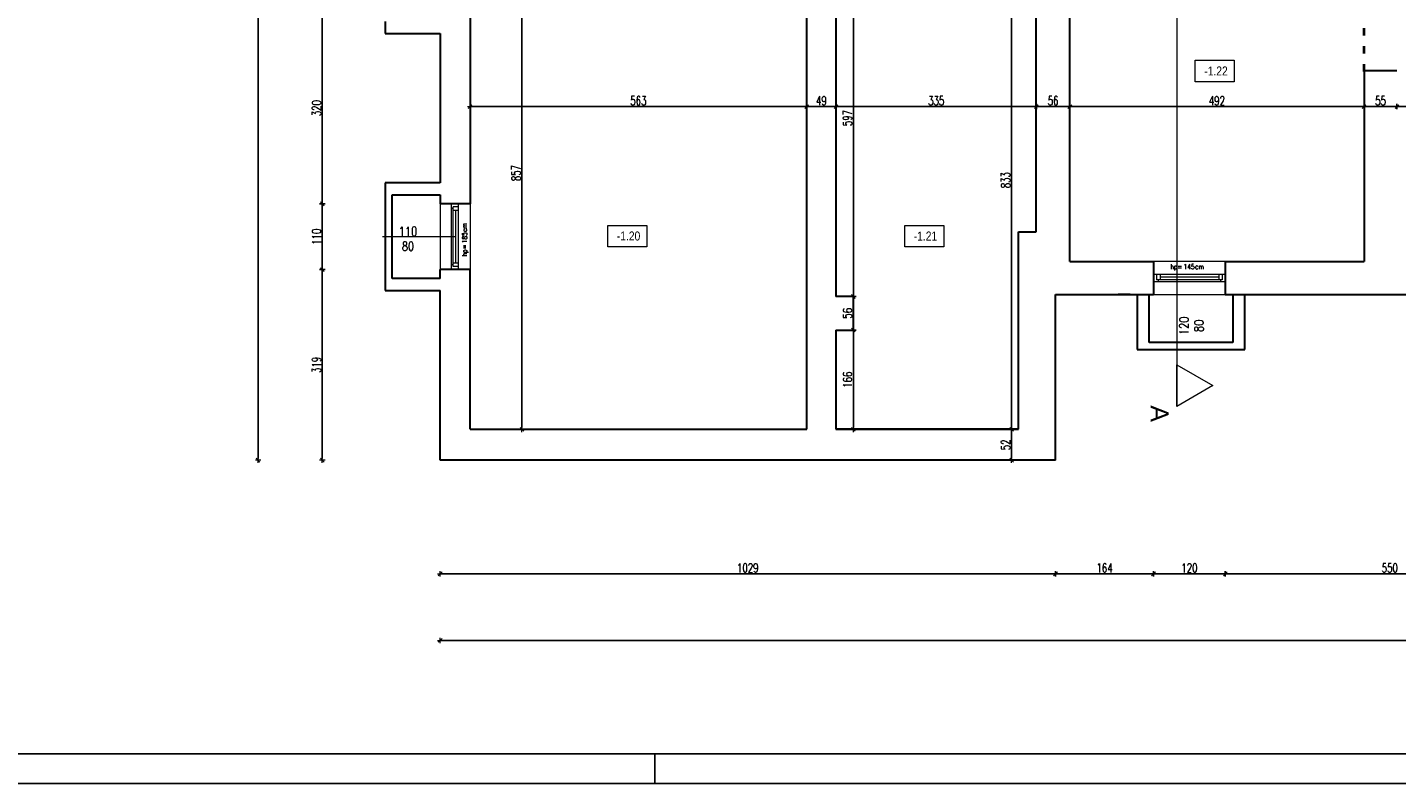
# Model space of a CAD drawing. Header units: millimetres. Extents: x 0 to 111311, y -48878 to -25280.
# Tile 43 of 244: x 65889 to 68179, y -32831 to -31567. Entities that reach past the tile are written whole.
import ezdxf

# ---------------------------------------------------------------- set-up
doc = ezdxf.new("R2010")
doc.units = ezdxf.units.MM
doc.linetypes.add('ACAD_ISO03W100', pattern=[30, 12, -18])
doc.layers.get('Defpoints').update_dxf_attribs({"color": 30})
doc.layers.add('e-cad_opisy', color=7, linetype='Continuous')
for name, color, linetype, lineweight in [('J opisy', 7, 'Continuous', 9), ('J stolarka_okna', 144, 'Continuous', 0), ('J wymiary', 1, 'Continuous', 9), ('MM', 6, 'Continuous', 40), ('OPIS', 7, 'Continuous', 5), ('sciany', 252, 'Continuous', 30)]:
    doc.layers.add(name, color=color, linetype=linetype, lineweight=lineweight)
doc.styles.add('ADESK2', font='simplex', dxfattribs={"width": 0.7})
doc.styles.add('MtXpl_simplex_shx', font='simplex.shx')
doc.styles.get("Standard").update_dxf_attribs({"font": 'arial.ttf'})
doc.dimstyles.new('1-100', dxfattribs={"dimscale": 1.5, "dimtxt": 10, "dimasz": 2, "dimexe": 1, "dimexo": 1, "dimgap": 1.5, "dimtad": 1, "dimdec": 0, "dimrnd": 0.5, "dimdsep": 46, "dimtxsty": 'ADESK2', "dimblk": 'wymiar', "dimcen": -1, "dimdle": 5, "dimse1": 1, "dimse2": 1, "dimclrd": 256, "dimclre": 256, "dimclrt": 256, "dimadec": 0, "dimazin": 0, "dimtfac": 1, "dimtdec": 0, "dimtix": 1, "dimtmove": 0, "dimatfit": 3, "dimfxl": 20, "dimfxlon": 1, "dimtolj": 1, "dimtzin": 0, "dimarcsym": 0})

# ---------------------------------------------------------------- blocks, each defined once
blk = doc.blocks.new('A1_poziom')
at = {"ltscale": 0.8}
blk.add_line((210, 0), (210, 5), dxfattribs=at)
for points in [[(0, 0), (0, 297), (25, 297), (25, 594), (841, 594), (841, 0)], [(30, 5), (836, 5), (836, 589), (30, 589)]]:
    blk.add_lwpolyline(points, close=True)
blk = doc.blocks.new('wymiar')
for p, q in [((1.5, 0), (-1.5, 0)), ((1.06, 1.06), (-1.06, -1.06)), ((0, 1.5), (0, -1.5))]:
    blk.add_line(p, q)
blk = doc.blocks.new('*D2992')
at = {"layer": 'Defpoints', "color": 0, "ltscale": 4}
for p in [(68179.6, -31699.1), (68179.6, -31703.6), (68662.6, -31703.6)]:
    blk.add_point(p, dxfattribs=at)
at = {"layer": 'J wymiary', "lineweight": -2}
blk.add_line((68659.6, -31699.1), (68182.6, -31699.1), dxfattribs=at)
at = {"layer": 'J wymiary', "lineweight": -2, "ltscale": 4, "xscale": 3, "yscale": 3, "zscale": 3, "rotation": 180}
blk.add_blockref('wymiar', (68179.6, -31699.1), dxfattribs=at)
at = {"layer": 'J wymiary', "lineweight": -2, "ltscale": 4, "xscale": 3, "yscale": 3, "zscale": 3}
blk.add_blockref('wymiar', (68662.6, -31699.1), dxfattribs=at)
at = {"layer": 'J wymiary', "ltscale": 4, "insert": (68421.1, -31689.3), "char_height": 15, "attachment_point": 5, "style": 'ADESK2'}
blk.add_mtext('\\A1;483', dxfattribs=at)
blk = doc.blocks.new('*D2993')
at = {"layer": 'Defpoints', "color": 0, "ltscale": 4}
for p in [(68124.6, -31699.1), (68124.6, -31699.1), (68179.6, -31699.1)]:
    blk.add_point(p, dxfattribs=at)
at = {"layer": 'J wymiary', "lineweight": -2}
blk.add_line((68176.6, -31699.1), (68127.6, -31699.1), dxfattribs=at)
at = {"layer": 'J wymiary', "lineweight": -2, "ltscale": 4, "xscale": 3, "yscale": 3, "zscale": 3, "rotation": 180}
blk.add_blockref('wymiar', (68124.6, -31699.1), dxfattribs=at)
at = {"layer": 'J wymiary', "lineweight": -2, "ltscale": 4, "xscale": 3, "yscale": 3, "zscale": 3}
blk.add_blockref('wymiar', (68179.6, -31699.1), dxfattribs=at)
at = {"layer": 'J wymiary', "ltscale": 4, "insert": (68152.1, -31689.3), "char_height": 15, "attachment_point": 5, "style": 'ADESK2'}
blk.add_mtext('\\A1;55', dxfattribs=at)
blk = doc.blocks.new('*D2994')
at = {"layer": 'Defpoints', "color": 0, "ltscale": 4}
for p in [(67632.6, -31699.1), (67632.6, -31699.1), (68124.6, -31699.1)]:
    blk.add_point(p, dxfattribs=at)
at = {"layer": 'J wymiary', "lineweight": -2}
blk.add_line((68121.6, -31699.1), (67635.6, -31699.1), dxfattribs=at)
at = {"layer": 'J wymiary', "lineweight": -2, "ltscale": 4, "xscale": 3, "yscale": 3, "zscale": 3, "rotation": 180}
blk.add_blockref('wymiar', (67632.6, -31699.1), dxfattribs=at)
at = {"layer": 'J wymiary', "lineweight": -2, "ltscale": 4, "xscale": 3, "yscale": 3, "zscale": 3}
blk.add_blockref('wymiar', (68124.6, -31699.1), dxfattribs=at)
at = {"layer": 'J wymiary', "ltscale": 4, "insert": (67878.6, -31689.3), "char_height": 15, "attachment_point": 5, "style": 'ADESK2'}
blk.add_mtext('\\A1;492', dxfattribs=at)
blk = doc.blocks.new('*D2995')
at = {"layer": 'Defpoints', "color": 0, "ltscale": 4}
for p in [(67576.6, -31699.1), (67576.6, -31699.1), (67632.6, -31699.1)]:
    blk.add_point(p, dxfattribs=at)
at = {"layer": 'J wymiary', "lineweight": -2}
blk.add_line((67629.6, -31699.1), (67579.6, -31699.1), dxfattribs=at)
at = {"layer": 'J wymiary', "lineweight": -2, "ltscale": 4, "xscale": 3, "yscale": 3, "zscale": 3, "rotation": 180}
blk.add_blockref('wymiar', (67576.6, -31699.1), dxfattribs=at)
at = {"layer": 'J wymiary', "lineweight": -2, "ltscale": 4, "xscale": 3, "yscale": 3, "zscale": 3}
blk.add_blockref('wymiar', (67632.6, -31699.1), dxfattribs=at)
at = {"layer": 'J wymiary', "ltscale": 4, "insert": (67604.6, -31689.3), "char_height": 15, "attachment_point": 5, "style": 'ADESK2'}
blk.add_mtext('\\A1;56', dxfattribs=at)
blk = doc.blocks.new('*D2996')
at = {"layer": 'Defpoints', "color": 0, "ltscale": 4}
for p in [(67241.6, -31699.1), (67241.6, -31699.1), (67576.6, -31699.1)]:
    blk.add_point(p, dxfattribs=at)
at = {"layer": 'J wymiary', "lineweight": -2}
blk.add_line((67573.6, -31699.1), (67244.6, -31699.1), dxfattribs=at)
at = {"layer": 'J wymiary', "lineweight": -2, "ltscale": 4, "xscale": 3, "yscale": 3, "zscale": 3, "rotation": 180}
blk.add_blockref('wymiar', (67241.6, -31699.1), dxfattribs=at)
at = {"layer": 'J wymiary', "lineweight": -2, "ltscale": 4, "xscale": 3, "yscale": 3, "zscale": 3}
blk.add_blockref('wymiar', (67576.6, -31699.1), dxfattribs=at)
at = {"layer": 'J wymiary', "ltscale": 4, "insert": (67409.1, -31689.3), "char_height": 15, "attachment_point": 5, "style": 'ADESK2'}
blk.add_mtext('\\A1;335', dxfattribs=at)
blk = doc.blocks.new('*D2997')
at = {"layer": 'Defpoints', "color": 0, "ltscale": 4}
for p in [(67192.6, -31699.1), (67192.6, -31699.1), (67241.6, -31699.1)]:
    blk.add_point(p, dxfattribs=at)
at = {"layer": 'J wymiary', "lineweight": -2}
blk.add_line((67238.6, -31699.1), (67195.6, -31699.1), dxfattribs=at)
at = {"layer": 'J wymiary', "lineweight": -2, "ltscale": 4, "xscale": 3, "yscale": 3, "zscale": 3, "rotation": 180}
blk.add_blockref('wymiar', (67192.6, -31699.1), dxfattribs=at)
at = {"layer": 'J wymiary', "lineweight": -2, "ltscale": 4, "xscale": 3, "yscale": 3, "zscale": 3}
blk.add_blockref('wymiar', (67241.6, -31699.1), dxfattribs=at)
at = {"layer": 'J wymiary', "ltscale": 4, "insert": (67217.1, -31689.3), "char_height": 15, "attachment_point": 5, "style": 'ADESK2'}
blk.add_mtext('\\A1;49', dxfattribs=at)
blk = doc.blocks.new('*D2998')
at = {"layer": 'Defpoints', "color": 0, "ltscale": 4}
for p in [(66629.6, -31699.1), (66629.6, -31701.7), (67192.6, -31699.1)]:
    blk.add_point(p, dxfattribs=at)
at = {"layer": 'J wymiary', "lineweight": -2}
blk.add_line((67189.6, -31699.1), (66632.6, -31699.1), dxfattribs=at)
at = {"layer": 'J wymiary', "lineweight": -2, "ltscale": 4, "xscale": 3, "yscale": 3, "zscale": 3, "rotation": 180}
blk.add_blockref('wymiar', (66629.6, -31699.1), dxfattribs=at)
at = {"layer": 'J wymiary', "lineweight": -2, "ltscale": 4, "xscale": 3, "yscale": 3, "zscale": 3}
blk.add_blockref('wymiar', (67192.6, -31699.1), dxfattribs=at)
at = {"layer": 'J wymiary', "ltscale": 4, "insert": (66911.1, -31689.3), "char_height": 15, "attachment_point": 5, "style": 'ADESK2'}
blk.add_mtext('\\A1;563', dxfattribs=at)
blk = doc.blocks.new('*D2999')
at = {"layer": 'Defpoints', "color": 0, "ltscale": 4}
for p in [(66629.6, -31381.7), (66716.4, -31381.7), (66629.6, -32238.7)]:
    blk.add_point(p, dxfattribs=at)
at = {"layer": 'J wymiary', "lineweight": -2}
blk.add_line((66716.4, -32235.7), (66716.4, -31384.7), dxfattribs=at)
at = {"layer": 'J wymiary', "lineweight": -2, "ltscale": 4, "xscale": 3, "yscale": 3, "zscale": 3}
for p, rotation in [((66716.4, -31381.7), 90), ((66716.4, -32238.7), 270)]:
    blk.add_blockref('wymiar', p, dxfattribs=dict(at, rotation=rotation))
at = {"layer": 'J wymiary', "ltscale": 4, "insert": (66706.7, -31810.2), "char_height": 15, "attachment_point": 5, "rotation": 90, "style": 'ADESK2'}
blk.add_mtext('\\A1;857', dxfattribs=at)
blk = doc.blocks.new('*D3009')
at = {"layer": 'Defpoints', "color": 0, "ltscale": 4}
for p in [(67270.9, -31419.7), (67270.6, -32016.7), (67270.6, -32016.7)]:
    blk.add_point(p, dxfattribs=at)
at = {"layer": 'J wymiary', "lineweight": -2}
blk.add_line((67270.6, -31422.7), (67270.6, -32013.7), dxfattribs=at)
at = {"layer": 'J wymiary', "lineweight": -2, "ltscale": 4, "xscale": 3, "yscale": 3, "zscale": 3}
for p, rotation in [((67270.6, -31419.7), 90), ((67270.6, -32016.7), 270)]:
    blk.add_blockref('wymiar', p, dxfattribs=dict(at, rotation=rotation))
at = {"layer": 'J wymiary', "ltscale": 4, "insert": (67260.8, -31718.2), "char_height": 15, "attachment_point": 5, "rotation": 90, "style": 'ADESK2'}
blk.add_mtext('\\A1;597', dxfattribs=at)
blk = doc.blocks.new('*D3010')
at = {"layer": 'Defpoints', "color": 0, "ltscale": 4}
for p in [(67270.6, -32016.7), (67270.6, -32072.7), (67270.6, -32072.7)]:
    blk.add_point(p, dxfattribs=at)
at = {"layer": 'J wymiary', "lineweight": -2}
blk.add_line((67270.6, -32019.7), (67270.6, -32069.7), dxfattribs=at)
at = {"layer": 'J wymiary', "lineweight": -2, "ltscale": 4, "xscale": 3, "yscale": 3, "zscale": 3}
for p, rotation in [((67270.6, -32016.7), 90), ((67270.6, -32072.7), 270)]:
    blk.add_blockref('wymiar', p, dxfattribs=dict(at, rotation=rotation))
at = {"layer": 'J wymiary', "ltscale": 4, "insert": (67260.8, -32044.7), "char_height": 15, "attachment_point": 5, "rotation": 90, "style": 'ADESK2'}
blk.add_mtext('\\A1;56', dxfattribs=at)
blk = doc.blocks.new('*D3011')
at = {"layer": 'Defpoints', "color": 0, "ltscale": 4}
for p in [(67270.6, -32072.7), (67270.6, -32238.7), (67270.6, -32238.7)]:
    blk.add_point(p, dxfattribs=at)
at = {"layer": 'J wymiary', "lineweight": -2}
blk.add_line((67270.6, -32075.7), (67270.6, -32235.7), dxfattribs=at)
at = {"layer": 'J wymiary', "lineweight": -2, "ltscale": 4, "xscale": 3, "yscale": 3, "zscale": 3}
for p, rotation in [((67270.6, -32072.7), 90), ((67270.6, -32238.7), 270)]:
    blk.add_blockref('wymiar', p, dxfattribs=dict(at, rotation=rotation))
at = {"layer": 'J wymiary', "ltscale": 4, "insert": (67260.8, -32155.7), "char_height": 15, "attachment_point": 5, "rotation": 90, "style": 'ADESK2'}
blk.add_mtext('\\A1;166', dxfattribs=at)
blk = doc.blocks.new('*D3012')
at = {"layer": 'Defpoints', "color": 0, "ltscale": 4}
for p in [(67535.2, -31405.5), (67549.6, -31405.5), (67546.6, -32238.7)]:
    blk.add_point(p, dxfattribs=at)
at = {"layer": 'J wymiary', "lineweight": -2}
blk.add_line((67535.2, -32235.7), (67535.2, -31408.5), dxfattribs=at)
at = {"layer": 'J wymiary', "lineweight": -2, "ltscale": 4, "xscale": 3, "yscale": 3, "zscale": 3}
for p, rotation in [((67535.2, -31405.5), 90), ((67535.2, -32238.7), 270)]:
    blk.add_blockref('wymiar', p, dxfattribs=dict(at, rotation=rotation))
at = {"layer": 'J wymiary', "ltscale": 4, "insert": (67525.4, -31822.1), "char_height": 15, "attachment_point": 5, "rotation": 90, "style": 'ADESK2'}
blk.add_mtext('\\A1;833', dxfattribs=at)
blk = doc.blocks.new('*D3071')
at = {"layer": 'Defpoints', "color": 0, "ltscale": 4}
for p in [(67535.2, -32238.7), (67535.2, -32290.3), (67535.2, -32290.3)]:
    blk.add_point(p, dxfattribs=at)
at = {"layer": 'J wymiary', "lineweight": -2}
blk.add_line((67535.2, -32241.7), (67535.2, -32287.3), dxfattribs=at)
at = {"layer": 'J wymiary', "lineweight": -2, "ltscale": 4, "xscale": 3, "yscale": 3, "zscale": 3}
for p, rotation in [((67535.2, -32238.7), 90), ((67535.2, -32290.3), 270)]:
    blk.add_blockref('wymiar', p, dxfattribs=dict(at, rotation=rotation))
at = {"layer": 'J wymiary', "ltscale": 4, "insert": (67525.4, -32264.5), "char_height": 15, "attachment_point": 5, "rotation": 90, "style": 'ADESK2'}
blk.add_mtext('\\A1;52', dxfattribs=at)
blk = doc.blocks.new('*D3171')
at = {"layer": 'Defpoints', "color": 0, "ltscale": 4}
for p in [(66579.6, -32290.3), (67608.6, -32290.3), (67608.6, -32480.2)]:
    blk.add_point(p, dxfattribs=at)
at = {"layer": 'J wymiary', "lineweight": -2}
blk.add_line((66582.6, -32480.2), (67605.6, -32480.2), dxfattribs=at)
at = {"layer": 'J wymiary', "lineweight": -2, "ltscale": 4, "xscale": 3, "yscale": 3, "zscale": 3, "rotation": 180}
blk.add_blockref('wymiar', (66579.6, -32480.2), dxfattribs=at)
at = {"layer": 'J wymiary', "lineweight": -2, "ltscale": 4, "xscale": 3, "yscale": 3, "zscale": 3}
blk.add_blockref('wymiar', (67608.6, -32480.2), dxfattribs=at)
at = {"layer": 'J wymiary', "ltscale": 4, "insert": (67094.1, -32470.4), "char_height": 15, "attachment_point": 5, "style": 'ADESK2'}
blk.add_mtext('\\A1;1029', dxfattribs=at)
blk = doc.blocks.new('*D3172')
at = {"layer": 'Defpoints', "color": 0, "ltscale": 4}
for p in [(67772.6, -32004.7), (67608.6, -32290.3), (67772.6, -32480.2)]:
    blk.add_point(p, dxfattribs=at)
at = {"layer": 'J wymiary', "lineweight": -2}
blk.add_line((67611.6, -32480.2), (67769.6, -32480.2), dxfattribs=at)
at = {"layer": 'J wymiary', "lineweight": -2, "ltscale": 4, "xscale": 3, "yscale": 3, "zscale": 3, "rotation": 180}
blk.add_blockref('wymiar', (67608.6, -32480.2), dxfattribs=at)
at = {"layer": 'J wymiary', "lineweight": -2, "ltscale": 4, "xscale": 3, "yscale": 3, "zscale": 3}
blk.add_blockref('wymiar', (67772.6, -32480.2), dxfattribs=at)
at = {"layer": 'J wymiary', "ltscale": 4, "insert": (67690.6, -32470.4), "char_height": 15, "attachment_point": 5, "style": 'ADESK2'}
blk.add_mtext('\\A1;164', dxfattribs=at)
blk = doc.blocks.new('*D3173')
at = {"layer": 'Defpoints', "color": 0, "ltscale": 4}
for p in [(67772.6, -32004.7), (67892.6, -32003.5), (67892.6, -32480.2)]:
    blk.add_point(p, dxfattribs=at)
at = {"layer": 'J wymiary', "lineweight": -2}
blk.add_line((67775.6, -32480.2), (67889.6, -32480.2), dxfattribs=at)
at = {"layer": 'J wymiary', "lineweight": -2, "ltscale": 4, "xscale": 3, "yscale": 3, "zscale": 3, "rotation": 180}
blk.add_blockref('wymiar', (67772.6, -32480.2), dxfattribs=at)
at = {"layer": 'J wymiary', "lineweight": -2, "ltscale": 4, "xscale": 3, "yscale": 3, "zscale": 3}
blk.add_blockref('wymiar', (67892.6, -32480.2), dxfattribs=at)
at = {"layer": 'J wymiary', "ltscale": 4, "insert": (67832.6, -32470.4), "char_height": 15, "attachment_point": 5, "style": 'ADESK2'}
blk.add_mtext('\\A1;120', dxfattribs=at)
blk = doc.blocks.new('*D3174')
at = {"layer": 'Defpoints', "color": 0, "ltscale": 4}
for p in [(67892.6, -32003.5), (68442.6, -32002), (68442.6, -32480.2)]:
    blk.add_point(p, dxfattribs=at)
at = {"layer": 'J wymiary', "lineweight": -2}
blk.add_line((67895.6, -32480.2), (68439.6, -32480.2), dxfattribs=at)
at = {"layer": 'J wymiary', "lineweight": -2, "ltscale": 4, "xscale": 3, "yscale": 3, "zscale": 3, "rotation": 180}
blk.add_blockref('wymiar', (67892.6, -32480.2), dxfattribs=at)
at = {"layer": 'J wymiary', "lineweight": -2, "ltscale": 4, "xscale": 3, "yscale": 3, "zscale": 3}
blk.add_blockref('wymiar', (68442.6, -32480.2), dxfattribs=at)
at = {"layer": 'J wymiary', "ltscale": 4, "insert": (68167.6, -32470.4), "char_height": 15, "attachment_point": 5, "style": 'ADESK2'}
blk.add_mtext('\\A1;550', dxfattribs=at)
blk = doc.blocks.new('*D3192')
at = {"layer": 'Defpoints', "color": 0, "ltscale": 4}
for p in [(66579.6, -32290.3), (71286.6, -32291.4), (71286.6, -32591.6)]:
    blk.add_point(p, dxfattribs=at)
at = {"layer": 'J wymiary', "lineweight": -2}
blk.add_line((66582.6, -32591.6), (71283.6, -32591.6), dxfattribs=at)
at = {"layer": 'J wymiary', "lineweight": -2, "ltscale": 4, "xscale": 3, "yscale": 3, "zscale": 3, "rotation": 180}
blk.add_blockref('wymiar', (66579.6, -32591.6), dxfattribs=at)
at = {"layer": 'J wymiary', "lineweight": -2, "ltscale": 4, "xscale": 3, "yscale": 3, "zscale": 3}
blk.add_blockref('wymiar', (71286.6, -32591.6), dxfattribs=at)
at = {"layer": 'J wymiary', "ltscale": 4, "insert": (68933.1, -32581.9), "char_height": 15, "attachment_point": 5, "style": 'ADESK2'}
blk.add_mtext('\\A1;4707', dxfattribs=at)
blk = doc.blocks.new('*D3233')
at = {"layer": 'Defpoints', "color": 0, "ltscale": 4}
for p in [(66586.5, -31541.7), (66382.6, -31861.7), (66592.4, -31861.7)]:
    blk.add_point(p, dxfattribs=at)
at = {"layer": 'J wymiary', "lineweight": -2}
blk.add_line((66382.6, -31544.7), (66382.6, -31858.7), dxfattribs=at)
at = {"layer": 'J wymiary', "lineweight": -2, "ltscale": 4, "xscale": 3, "yscale": 3, "zscale": 3}
for p, rotation in [((66382.6, -31541.7), 90), ((66382.6, -31861.7), 270)]:
    blk.add_blockref('wymiar', p, dxfattribs=dict(at, rotation=rotation))
at = {"layer": 'J wymiary', "ltscale": 4, "insert": (66372.9, -31701.7), "char_height": 15, "attachment_point": 5, "rotation": 90, "style": 'ADESK2'}
blk.add_mtext('\\A1;320', dxfattribs=at)
blk = doc.blocks.new('*D3234')
at = {"layer": 'Defpoints', "color": 0, "ltscale": 4}
for p in [(66592.4, -31861.7), (66382.6, -31971.7), (66589.5, -31971.7)]:
    blk.add_point(p, dxfattribs=at)
at = {"layer": 'J wymiary', "lineweight": -2}
blk.add_line((66382.6, -31864.7), (66382.6, -31968.7), dxfattribs=at)
at = {"layer": 'J wymiary', "lineweight": -2, "ltscale": 4, "xscale": 3, "yscale": 3, "zscale": 3}
for p, rotation in [((66382.6, -31861.7), 90), ((66382.6, -31971.7), 270)]:
    blk.add_blockref('wymiar', p, dxfattribs=dict(at, rotation=rotation))
at = {"layer": 'J wymiary', "ltscale": 4, "insert": (66372.9, -31916.7), "char_height": 15, "attachment_point": 5, "rotation": 90, "style": 'ADESK2'}
blk.add_mtext('\\A1;110', dxfattribs=at)
blk = doc.blocks.new('*D3235')
at = {"layer": 'Defpoints', "color": 0, "ltscale": 4}
for p in [(66589.5, -31971.7), (66382.6, -32290.3), (66596.8, -32290.3)]:
    blk.add_point(p, dxfattribs=at)
at = {"layer": 'J wymiary', "lineweight": -2}
blk.add_line((66382.6, -31974.7), (66382.6, -32287.3), dxfattribs=at)
at = {"layer": 'J wymiary', "lineweight": -2, "ltscale": 4, "xscale": 3, "yscale": 3, "zscale": 3}
for p, rotation in [((66382.6, -31971.7), 90), ((66382.6, -32290.3), 270)]:
    blk.add_blockref('wymiar', p, dxfattribs=dict(at, rotation=rotation))
at = {"layer": 'J wymiary', "ltscale": 4, "insert": (66372.9, -32131), "char_height": 15, "attachment_point": 5, "rotation": 90, "style": 'ADESK2'}
blk.add_mtext('\\A1;319', dxfattribs=at)
blk = doc.blocks.new('*D3236')
at = {"layer": 'Defpoints', "color": 0, "ltscale": 4}
for p in [(66579.6, -30487.3), (66275.1, -32290.3), (66579.6, -32290.3)]:
    blk.add_point(p, dxfattribs=at)
at = {"layer": 'J wymiary', "lineweight": -2}
blk.add_line((66275.1, -30490.3), (66275.1, -32287.3), dxfattribs=at)
at = {"layer": 'J wymiary', "lineweight": -2, "ltscale": 4, "xscale": 3, "yscale": 3, "zscale": 3}
for p, rotation in [((66275.1, -30487.3), 90), ((66275.1, -32290.3), 270)]:
    blk.add_blockref('wymiar', p, dxfattribs=dict(at, rotation=rotation))
at = {"layer": 'J wymiary', "ltscale": 4, "insert": (66265.4, -31388.8), "char_height": 15, "attachment_point": 5, "rotation": 90, "style": 'ADESK2'}
blk.add_mtext('\\A1;1803', dxfattribs=at)

msp = doc.modelspace()

# ---------------------------------------------------------------- linework, layer by layer
at = {"layer": 'J opisy', "linetype": 'Continuous', "lineweight": 9}
for p, q in [((66606.086, -31916.674), (66483.086, -31916.674)), ((67811.7, -31974.092), (67811.7, -32200.301))]:
    msp.add_line(p, q, dxfattribs=at)
at = {"layer": 'J stolarka_okna', "linetype": 'Continuous', "lineweight": 9}
for p, q in [((66579.586, -31861.674), (66579.586, -31971.674)), ((66610.586, -31861.674), (66598.586, -31861.674)), ((66598.586, -31971.674), (66598.586, -31861.674)), ((66601.586, -31869.674), (66598.586, -31869.674)), ((66610.586, -31866.674), (66601.586, -31866.674)), ((66601.586, -31872.674), (66601.586, -31866.674)), ((66610.586, -31872.674), (66601.586, -31872.674)), ((66601.586, -31960.674), (66601.586, -31872.674)), ((66606.086, -31960.674), (66606.086, -31872.674)), ((66610.586, -31971.674), (66610.586, -31861.674)), ((66610.586, -31872.674), (66610.586, -31866.674)), ((66629.586, -31861.674), (66629.586, -31971.674)), ((66601.586, -31963.674), (66598.586, -31963.674)), ((66610.586, -31960.674), (66601.586, -31960.674)), ((66601.586, -31966.674), (66601.586, -31960.674)), ((66610.586, -31966.674), (66610.586, -31960.674)), ((67892.586, -31958.284), (67772.586, -31958.284)), ((66610.586, -31971.674), (66598.586, -31971.674)), ((66610.586, -31966.674), (66601.586, -31966.674)), ((67892.586, -31979.784), (67772.586, -31979.784)), ((67772.586, -31979.784), (67772.586, -31991.784)), ((67783.586, -31979.784), (67777.586, -31979.784)), ((67777.586, -31979.784), (67777.586, -31988.784)), ((67783.586, -31979.784), (67783.586, -31988.784)), ((67881.586, -31984.284), (67783.586, -31984.284)), ((67887.586, -31979.784), (67881.586, -31979.784)), ((67881.586, -31979.784), (67881.586, -31988.784)), ((67887.586, -31979.784), (67887.586, -31988.784)), ((67892.586, -31991.784), (67892.586, -31979.784)), ((67772.586, -31991.784), (67892.586, -31991.784)), ((67783.586, -31988.784), (67777.586, -31988.784)), ((67780.586, -31988.784), (67780.586, -31991.784)), ((67881.586, -31988.784), (67783.586, -31988.784)), ((67887.586, -31988.784), (67881.586, -31988.784)), ((67884.586, -31988.784), (67884.586, -31991.784)), ((67772.586, -32013.284), (67893.586, -32013.284))]:
    msp.add_line(p, q, dxfattribs=at)
at = {"layer": 'MM', "color": 251, "linetype": 'ACAD_ISO03W100'}
msp.add_line((68124.586, -31640.166), (68124.586, -31453.166), dxfattribs=at)
at = {"layer": 'OPIS'}
msp.add_line((67811.7, -30141.629), (67811.7, -31974.092), dxfattribs=at)
for points in [[(67907.658, -31657.683), (67842.404, -31657.683), (67842.404, -31621.709), (67907.658, -31621.709)], [(66925.292, -31933.636), (66860.038, -31933.636), (66860.038, -31897.662), (66925.292, -31897.662)], [(67421.756, -31933.636), (67356.502, -31933.636), (67356.502, -31897.662), (67421.756, -31897.662)], [(67871.7, -32165.66), (67811.7, -32200.301), (67811.7, -32131.019)]]:
    msp.add_lwpolyline(points, close=True, dxfattribs=at)
at = {"layer": 'sciany'}
for p, q in [((67192.586, -32238.674), (67192.586, -31472.284)), ((67241.586, -31472.692), (67241.586, -31663.692)), ((67576.586, -31908.674), (67576.586, -31465.284)), ((67632.586, -31958.284), (67632.586, -31465.284)), ((66629.586, -31541.674), (66629.586, -31861.674)), ((66487.586, -31556.674), (66487.586, -31576.674)), ((66487.586, -31576.674), (66579.586, -31576.674)), ((66579.586, -31576.674), (66579.586, -31826.674)), ((68179.586, -31639.284), (68124.586, -31639.284)), ((68124.586, -31640.166), (68124.586, -31958.284)), ((67241.586, -31663.284), (67241.586, -31973.284)), ((66499.586, -31826.674), (66487.586, -31826.674)), ((66487.586, -31826.674), (66487.586, -31986.674)), ((66579.586, -31826.674), (66499.586, -31826.674)), ((66499.586, -31986.674), (66499.586, -31846.674)), ((66499.586, -31846.674), (66579.586, -31846.674)), ((66579.586, -31846.674), (66579.586, -31861.674)), ((66629.586, -31861.674), (66579.586, -31861.674)), ((67546.586, -32238.674), (67546.586, -31908.674)), ((67546.586, -31908.674), (67576.586, -31908.674)), ((67632.586, -31958.284), (67772.586, -31958.284)), ((67772.586, -31958.284), (67772.586, -32013.284)), ((67892.586, -31958.284), (68124.586, -31958.284)), ((67892.586, -31958.284), (67892.586, -32013.284)), ((66487.586, -31986.674), (66487.586, -32006.674)), ((66579.586, -31986.674), (66499.586, -31986.674)), ((66579.586, -31986.674), (66579.586, -31971.674)), ((66629.586, -31971.674), (66579.586, -31971.674)), ((66629.586, -32238.674), (66629.586, -31971.674)), ((67241.586, -31973.284), (67241.586, -32016.674)), ((66487.586, -32006.674), (66579.586, -32006.674)), ((66579.586, -32290.284), (66579.586, -32006.674)), ((67270.586, -32016.674), (67241.586, -32016.674)), ((67270.586, -32072.674), (67270.586, -32016.674)), ((67608.586, -32204.243), (67608.586, -32013.284)), ((67608.586, -32013.284), (67772.586, -32013.284)), ((67733.586, -32013.284), (67713.586, -32013.284)), ((67745.141, -32013.284), (67745.141, -32093.284)), ((67765.141, -32093.284), (67765.141, -32013.284)), ((67892.586, -32013.284), (67893.586, -32013.284)), ((67893.586, -32013.284), (68442.586, -32013.284)), ((67905.141, -32013.284), (67905.141, -32093.284)), ((67925.141, -32105.284), (67925.141, -32013.284)), ((67241.586, -32072.674), (67241.586, -32238.674)), ((67241.586, -32072.674), (67270.586, -32072.674)), ((67745.141, -32093.284), (67745.141, -32105.284)), ((67905.141, -32093.284), (67765.141, -32093.284)), ((67745.141, -32105.284), (67905.141, -32105.284)), ((67905.141, -32105.284), (67925.141, -32105.284)), ((67608.586, -32290.284), (67608.586, -32204.243)), ((66629.586, -32238.674), (67192.586, -32238.674)), ((67241.586, -32238.674), (67546.586, -32238.674)), ((67546.586, -32238.674), (67241.586, -32238.674)), ((66629.586, -32290.284), (66579.586, -32290.284)), ((67608.586, -32290.284), (66629.586, -32290.284))]:
    msp.add_line(p, q, dxfattribs=at)

# ---------------------------------------------------------------- block references
at = {"layer": 'e-cad_opisy', "ltscale": 4, "xscale": 10, "yscale": 10, "zscale": 10}
msp.add_blockref('A1_poziom', (64838.495, -32831.019), dxfattribs=at)

# ---------------------------------------------------------------- texts
at = {"layer": 'J opisy', "style": 'MtXpl_simplex_shx', "width": 0.9}
for s, p in [('cm', (66624.384, -31908.421)), ('185', (66624.384, -31927.621)), ('hp=', (66624.384, -31949.564))]:
    msp.add_text(s, height=8, rotation=90, dxfattribs=at).set_placement(p)
for s, p in [('hp=', (67800.785, -31970.706)), ('145', (67822.728, -31970.706)), ('cm', (67841.928, -31970.706))]:
    msp.add_text(s, height=8, dxfattribs=at).set_placement(p)
at = {"layer": 'J opisy', "insert": (66525.874, -31920.105), "char_height": 15, "width": 30.20626, "attachment_point": 5, "line_spacing_factor": 0.771429}
msp.add_mtext('\\pxsm1;{\\Fsimplex|c238;\\W0.8;110\\Fsimplex|c0;\\P\\Fsimplex|c238;80}', dxfattribs=at)
at = {"layer": 'J opisy', "insert": (67836.017, -32065.66), "char_height": 15, "width": 30.20626, "attachment_point": 5, "rotation": 90, "line_spacing_factor": 0.771429}
msp.add_mtext('\\pxsm1;{\\Fsimplex|c238;\\W0.8;120\\Fsimplex|c0;\\P\\Fsimplex|c238;80}', dxfattribs=at)
at = {"layer": 'OPIS', "char_height": 15, "width": 48.75, "attachment_point": 5, "line_spacing_factor": 0.857143}
for s, insert in [('{\\fArial Narrow|b0|i0|c238|p34;-1.22}', (67877.063, -31639.582)), ('{\\fArial Narrow|b0|i0|c238|p34;-1.20}', (66894.697, -31915.535)), ('{\\fArial Narrow|b0|i0|c238|p34;-1.21}', (67391.161, -31915.535))]:
    msp.add_mtext(s, dxfattribs=dict(at, insert=insert))
at = {"layer": 'OPIS', "insert": (67782.639, -32212.459), "char_height": 30, "width": 162.4495, "attachment_point": 5, "rotation": 270}
msp.add_mtext('A', dxfattribs=at)

# ---------------------------------------------------------------- dimensions: what is measured, and where the dimension line sits
at = {"layer": 'J wymiary'}
for base, p1, p2, picture, middle in [((66275.148, -32290.284), (66579.586, -30487.284), (66579.586, -32290.284), '*D3236', (66265.398, -31388.784)), ((66382.626, -31861.674), (66586.548, -31541.674), (66592.395, -31861.674), '*D3233', (66372.876, -31701.674)), ((66382.626, -31971.674), (66592.395, -31861.674), (66589.483, -31971.674), '*D3234', (66372.876, -31916.674)), ((66382.626, -32290.284), (66589.483, -31971.674), (66596.829, -32290.284), '*D3235', (66372.876, -32130.979))]:
    dim = msp.add_linear_dim(base=base, p1=p1, p2=p2, angle=90, dimstyle='1-100', override={"dimblk": 'wymiar'}, dxfattribs=at)
    dim.commit()
    dim.dimension.update_dxf_attribs({"geometry": picture, "text_midpoint": middle})
for base, p1, p2, picture, middle in [((66716.414, -31381.674), (66629.586, -32238.674), (66629.586, -31381.674), '*D2999', (66706.664, -31810.174)), ((67535.183, -31405.479), (67546.586, -32238.674), (67549.586, -31405.479), '*D3012', (67525.433, -31822.077)), ((67270.586, -32016.674), (67270.916, -31419.674), (67270.586, -32016.674), '*D3009', (67260.836, -31718.174)), ((67270.586, -32072.674), (67270.586, -32016.674), (67270.586, -32072.674), '*D3010', (67260.836, -32044.674)), ((67270.586, -32238.674), (67270.586, -32072.674), (67270.586, -32238.674), '*D3011', (67260.836, -32155.674)), ((67535.183, -32290.284), (67535.183, -32238.674), (67535.183, -32290.284), '*D3071', (67525.433, -32264.479))]:
    dim = msp.add_linear_dim(base=base, p1=p1, p2=p2, angle=90, dimstyle='1-100', dxfattribs=at)
    dim.commit()
    dim.dimension.update_dxf_attribs({"geometry": picture, "text_midpoint": middle})
for base, p1, p2, picture, middle in [((66629.586, -31699.056), (67192.586, -31699.056), (66629.586, -31701.674), '*D2998', (66911.086, -31689.306)), ((67192.586, -31699.056), (67241.586, -31699.056), (67192.586, -31699.056), '*D2997', (67217.086, -31689.306)), ((67241.586, -31699.056), (67576.586, -31699.056), (67241.586, -31699.056), '*D2996', (67409.086, -31689.306)), ((67576.586, -31699.056), (67632.586, -31699.056), (67576.586, -31699.056), '*D2995', (67604.586, -31689.306)), ((67632.586, -31699.056), (68124.586, -31699.056), (67632.586, -31699.056), '*D2994', (67878.586, -31689.306)), ((68124.586, -31699.056), (68179.586, -31699.056), (68124.586, -31699.056), '*D2993', (68152.086, -31689.306)), ((68179.586, -31699.056), (68662.586, -31703.58), (68179.586, -31703.58), '*D2992', (68421.086, -31689.306))]:
    dim = msp.add_linear_dim(base=base, p1=p1, p2=p2, dimstyle='1-100', dxfattribs=at)
    dim.commit()
    dim.dimension.update_dxf_attribs({"geometry": picture, "text_midpoint": middle})
for base, p1, p2, picture, middle in [((67772.586, -32480.161), (67608.586, -32290.284), (67772.586, -32004.661), '*D3172', (67690.586, -32470.411)), ((67892.586, -32480.161), (67772.586, -32004.661), (67892.586, -32003.452), '*D3173', (67832.586, -32470.411)), ((68442.586, -32480.161), (67892.586, -32003.452), (68442.586, -32001.986), '*D3174', (68167.586, -32470.411)), ((67608.586, -32480.161), (66579.586, -32290.284), (67608.586, -32290.284), '*D3171', (67094.086, -32470.411)), ((71286.586, -32591.632), (66579.586, -32290.284), (71286.586, -32291.358), '*D3192', (68933.086, -32581.882))]:
    dim = msp.add_linear_dim(base=base, p1=p1, p2=p2, dimstyle='1-100', override={"dimblk": 'wymiar'}, dxfattribs=at)
    dim.commit()
    dim.dimension.update_dxf_attribs({"geometry": picture, "text_midpoint": middle})

doc.saveas('drawing.dxf')
